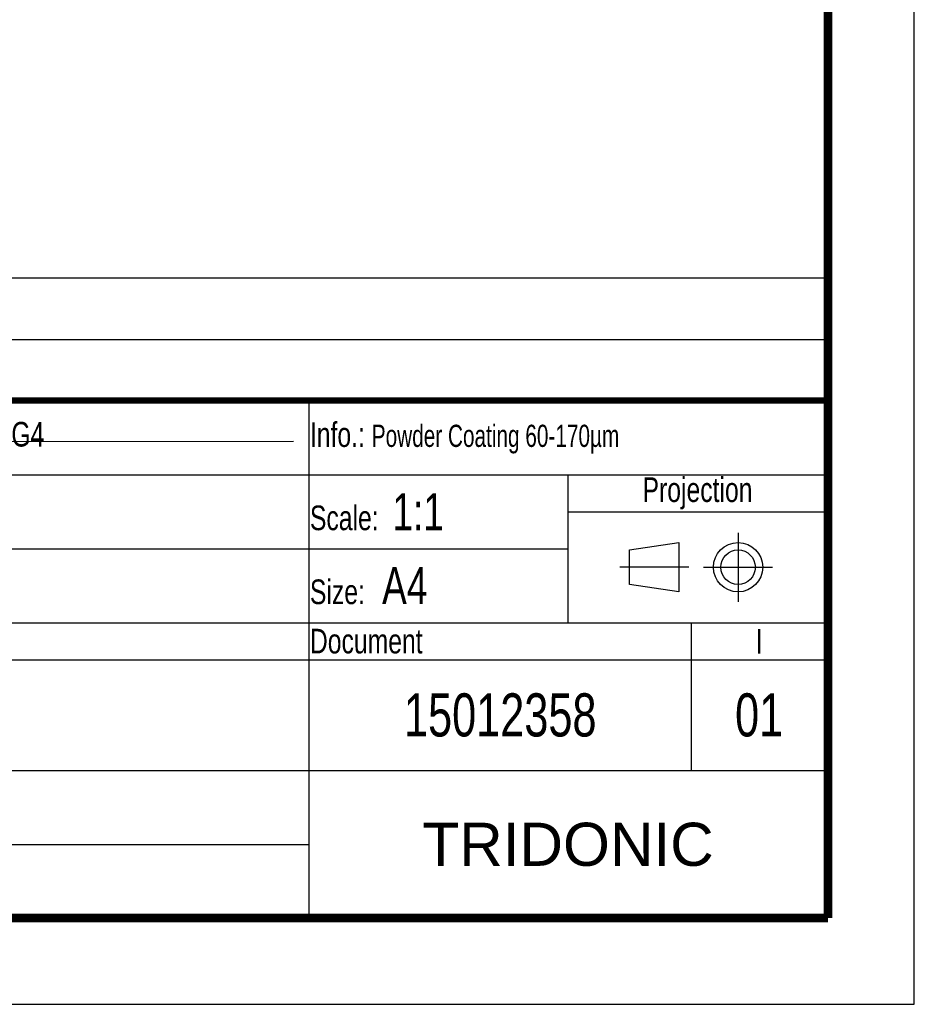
# Model space of a CAD drawing. Header units: millimetres. Extents: x 0 to 210, y 0 to 297.
# Tile 17 of 38: x 137 to 210, y 0 to 80. Entities that reach past the tile are written whole.
import ezdxf

# ---------------------------------------------------------------- set-up
doc = ezdxf.new("R2010")
doc.units = ezdxf.units.MM
doc.header["$LTSCALE"] = 19.36
doc.linetypes.add('CENTER', pattern=[0.6, 0.375, -0.075, 0.075, -0.075])
doc.layers.get('0').update_dxf_attribs({"linetype": 'CONTINUOUS'})
doc.layers.add('DEFAULT_1', color=7, linetype='CENTER')
doc.styles.add('TEXTSTYLE_2', font='txt', dxfattribs={"width": 0.75})
doc.styles.add('TEXTSTYLE_4', font='arial.ttf')

# ---------------------------------------------------------------- blocks, each defined once
blk = doc.blocks.new('PROJEKTIONSMETHODE_BL0', base_point=(192.305, 35.47))
at = {"color": 2, "linetype": 'Continuous'}
for p, q in [((186.906, 36.87), (190.906, 37.47)), ((186.906, 34.07), (186.906, 36.87)), ((190.906, 37.47), (190.906, 33.47)), ((190.906, 33.47), (186.906, 34.07))]:
    blk.add_line(p, q, dxfattribs=at)
for radius in [2, 1.4]:
    blk.add_circle((195.706, 35.47), radius, dxfattribs=at)
at = {"layer": 'DEFAULT_1', "color": 2, "linetype": 'CENTER'}
for p, q in [((195.706, 38.27), (195.706, 32.67)), ((191.706, 35.47), (186.106, 35.47)), ((192.906, 35.47), (198.504, 35.47))]:
    blk.add_line(p, q, dxfattribs=at)
blk = doc.blocks.new('*T7')
at = {"color": 0, "linetype": 'ByBlock', "lineweight": -2, "transparency": 16777216}
for p, q in [((0, 42), (196, 42)), ((0, 0), (0, 42)), ((53, 36), (53, 42)), ((104, 36), (104, 42)), ((154, 0), (154, 42)), ((196, 0), (196, 42)), ((0, 36), (196, 36)), ((175, 24), (175, 36)), ((175, 33), (196, 33)), ((0, 30), (175, 30)), ((39, 0), (39, 30)), ((0, 24), (196, 24)), ((185, 12), (185, 24)), ((39, 21), (196, 21)), ((0, 18), (39, 18)), ((0, 12), (196, 12)), ((0, 6), (154, 6)), ((0, 0), (196, 0))]:
    blk.add_line(p, q, dxfattribs=at)
at = {"color": 5, "linetype": 'Continuous', "transparency": 16777216}
for s, insert, char_height, width, attachment_point, style in [('Gen. tolerance:\\H2.5; \\H2.0;EN 22768 mK', (0.06, 39), 2, 52.88, 4, 'TEXTSTYLE_2'), ('Sheetm. part tol.:\\H2.5; \\H2.0;DIN 6930-2 m', (53.06, 39), 2, 50.88, 4, 'TEXTSTYLE_2'), ('Plastic part tol.:\\H2.5; \\H2.0;DIN 16742 TG4', (104.06, 39), 2, 49.88, 4, 'TEXTSTYLE_2'), ('Info.: \\H1.8;{\\W0.7;Powder Coating 60-170µm}', (154.06, 39), 2, 41.88, 4, 'TEXTSTYLE_2'), ('Projection', (185.5, 34.5), 2, 20.88, 5, 'TEXTSTYLE_2'), ('Scale:  \\H3.0;1:1', (154.06, 33), 2, 20.88, 4, 'TEXTSTYLE_2'), ('Surface treatment/aftertreatment: \\H2.5;-', (0.06, 33), 2, 153.88, 4, 'TEXTSTYLE_2'), ('Project: \\H2.5;15858', (0.06, 27), 2, 38.88, 4, 'TEXTSTYLE_2'), ('Size: \\H3.0; A4', (154.06, 27), 2, 20.88, 4, 'TEXTSTYLE_2'), ('Basic material: \\H2.5;-', (39.06, 27), 2, 114.88, 4, 'TEXTSTYLE_2'), ('Description', (39.06, 22.5), 2, 114.88, 4, 'TEXTSTYLE_2'), ('Document', (154.06, 22.5), 2, 30.88, 4, 'TEXTSTYLE_2'), ('I', (190.5, 22.5), 2, 10.88, 5, 'TEXTSTYLE_2'), ('Date: \\H2.5;17.07.2018', (0.06, 15), 2, 38.88, 4, 'TEXTSTYLE_2'), ('Chked. by: \\H2.5;see sap', (0.06, 9), 2, 38.88, 4, 'TEXTSTYLE_2'), ('TRIDONIC', (175, 6), 3.5, 41.88, 5, 'TEXTSTYLE_4'), ('Copyright according to ISO 16016', (96.5, 3), 2.5, 114.88, 5, 'TEXTSTYLE_2'), ('Chked. date: \\H2.5;see sap', (0.06, 3), 2, 38.88, 4, 'TEXTSTYLE_2')]:
    blk.add_mtext(s, dxfattribs=dict(at, insert=insert, char_height=char_height, width=width, attachment_point=attachment_point, style=style))
at = {"color": 7, "linetype": 'Continuous', "transparency": 16777216, "char_height": 3.5, "style": 'TEXTSTYLE_2'}
for s, insert, width, attachment_point in [('DATA MEC 230x 42x 32 2/2 A', (39.06, 16.5), 114.88, 4), ('15012358', (169.5, 16.5), 30.88, 5), ('01', (190.5, 16.5), 10.88, 5), ('-', (39.06, 9), 114.88, 4)]:
    blk.add_mtext(s, dxfattribs=dict(at, insert=insert, width=width, attachment_point=attachment_point))
blk = doc.blocks.new('*T8')
at = {"color": 0, "linetype": 'ByBlock', "lineweight": -2, "transparency": 16777216}
for p, q in [((0, 10), (196, 10)), ((0, 0), (0, 10)), ((13, 0), (13, 10)), ((29, 0), (29, 10)), ((53, 0), (53, 10)), ((75, 0), (75, 10)), ((196, 0), (196, 10)), ((0, 5), (196, 5)), ((0, 0), (196, 0))]:
    blk.add_line(p, q, dxfattribs=at)
at = {"color": 5, "linetype": 'Continuous', "transparency": 16777216, "style": 'TEXTSTYLE_2'}
for s, insert, char_height, width, attachment_point in [('01', (6.5, 7.5), 2, 12.88, 5), (' 10.10.2022', (13.06, 7.5), 2, 15.88, 4), ('Elon Guo', (29.06, 7.5), 2, 23.88, 4), ('Alice Xie', (53.06, 7.5), 2, 21.88, 4), ('update the width dimension', (75.06, 7.5), 2, 120.88, 4), ('Issue no.', (6.5, 2.5), 1.8, 12.88, 5), ('Issue date ', (13.06, 2.5), 1.8, 15.88, 4), ('Issue by ', (29.06, 2.5), 1.8, 23.88, 4), ('Issue chked. by', (53.06, 2.5), 1.8, 21.88, 4), ('Issue text ', (75.06, 2.5), 1.8, 120.88, 4)]:
    blk.add_mtext(s, dxfattribs=dict(at, insert=insert, char_height=char_height, width=width, attachment_point=attachment_point))

msp = doc.modelspace()

# ---------------------------------------------------------------- linework, layer by layer
at = {"color": 2, "linetype": 'Continuous'}
for p, q in [((210, 0), (210, 297)), ((0, 0), (210, 0))]:
    msp.add_line(p, q, dxfattribs=at)
at = {"color": 7, "linetype": 'Continuous'}
for p, q in [((7.5783, 45.59), (159.6426, 45.6882)), ((0, 0), (210, 0))]:
    msp.add_line(p, q, dxfattribs=at)
for points, const_width in [([(203, 7), (203, 290)], 0.7), ([(7, 49), (203, 49)], 0.5), ([(7, 7), (203, 7)], 0.7)]:
    msp.add_lwpolyline(points, dxfattribs=dict(at, const_width=const_width))

# ---------------------------------------------------------------- block references
for name, p in [('*T8', (6.9136, 48.9602)), ('*T7', (6.9135, 6.9601))]:
    msp.add_blockref(name, p)
at = {"color": 2, "linetype": 'Continuous'}
msp.add_blockref('PROJEKTIONSMETHODE_BL0', (192.3051, 35.4697), dxfattribs=at)

doc.saveas('drawing.dxf')
